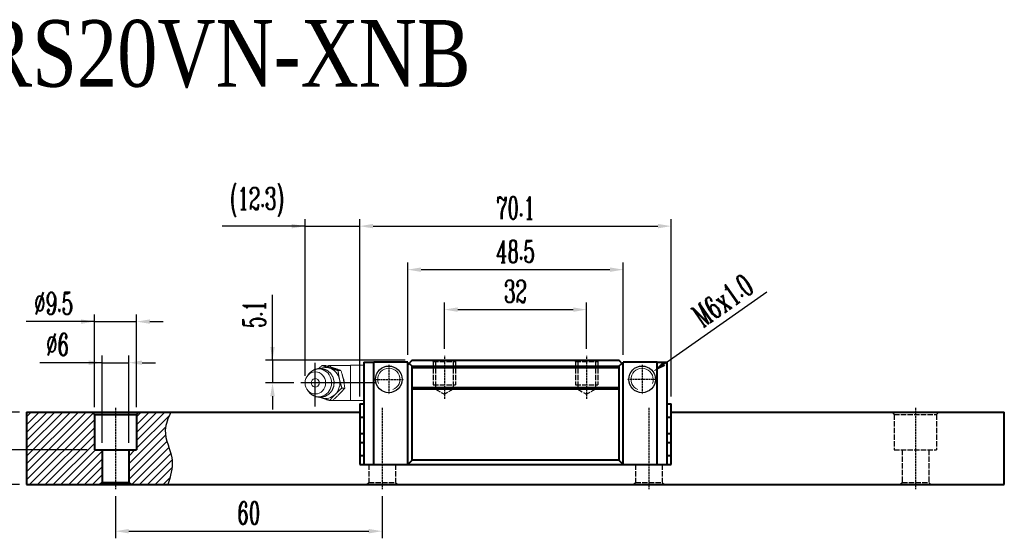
# Model space of a CAD drawing. Extents: x 57 to 390, y 117 to 234.
# Tile 2 of 2: x 168 to 390, y 117 to 234. Entities that reach past the tile are written whole.
import ezdxf

# ---------------------------------------------------------------- set-up
doc = ezdxf.new("R2010")
doc.units = 0
doc.header["$MEASUREMENT"] = 0
doc.header["$PDMODE"] = 2
doc.linetypes.add('ACAD_ISO02W100', pattern=[15, 12, -3])
doc.linetypes.add('CENTER', pattern=[0.95, 0.625, -0.125, 0.075, -0.125])
doc.layers.get('0').update_dxf_attribs({"linetype": 'CONTINUOUS'})
doc.layers.get('DEFPOINTS').update_dxf_attribs({"linetype": 'CONTINUOUS'})
for name, color, linetype, lineweight in [('AM_5', 3, 'CONTINUOUS', 15), ('CENTER', 1, 'CENTER', 25), ('DASH', 2, 'ACAD_ISO02W100', 25), ('DIM', 4, 'CONTINUOUS', 25), ('LINE', 7, 'CONTINUOUS', 40), ('TEXT', 3, 'CONTINUOUS', 25)]:
    doc.layers.add(name, color=color, linetype=linetype, lineweight=lineweight)
doc.layers.add('PV-CFD', color=7, linetype='CONTINUOUS')
doc.styles.get("Standard").update_dxf_attribs({"font": 'romanc.shx', "width": 0.6, "bigfont": 'chineset.shx'})
doc.styles.add('型式1', font='kaiu.ttf', dxfattribs={"width": 0.8})
doc.dimstyles.get("Standard").update_dxf_attribs({"dimscale": 3, "dimtxt": 1, "dimasz": 0.7, "dimexe": 0.3, "dimexo": 0.2, "dimgap": 0.3, "dimtad": 1, "dimdsep": 46, "dimtxsty": 'Standard', "dimcen": 0, "dimclrd": 256, "dimclre": 256, "dimclrt": 256, "dimadec": 0, "dimazin": 0, "dimtfac": 1, "dimtofl": 0, "dimtmove": 0, "dimatfit": 3, "dimfxl": 1, "dimtolj": 1, "dimtzin": 0, "dimlwd": -1, "dimlwe": -1, "dimarcsym": 0})
doc.dimstyles.new('STANDARD$0', dxfattribs={"dimscale": 3, "dimtxt": 1, "dimasz": 0.7, "dimexe": 0.3, "dimexo": 0.2, "dimgap": 0.3, "dimtad": 1, "dimdsep": 46, "dimtxsty": 'Standard', "dimcen": 0, "dimclrd": 256, "dimclre": 256, "dimclrt": 256, "dimadec": 0, "dimazin": 0, "dimtfac": 1, "dimtofl": 0, "dimtmove": 0, "dimatfit": 3, "dimfxl": 1, "dimtolj": 1, "dimtzin": 0, "dimlwd": -1, "dimlwe": -1, "dimarcsym": 0})

# ---------------------------------------------------------------- blocks, each defined once
blk = doc.blocks.new('*D30')
at = {"layer": 'DEFPOINTS', "color": 0, "transparency": 16777216}
for p in [(189.87, 128.57), (249.87, 128.57), (249.87, 119.07)]:
    blk.add_point(p, dxfattribs=at)
at = {"layer": 'DIM', "transparency": 16777216}
for p, q in [((189.87, 126.97), (189.87, 117.47)), ((249.87, 126.97), (249.87, 117.47)), ((192.87, 119.07), (246.87, 119.07))]:
    blk.add_line(p, q, dxfattribs=at)
for points in [[(192.87, 119.57), (192.87, 118.57), (189.87, 119.07)], [(246.87, 118.57), (246.87, 119.57), (249.87, 119.07)]]:
    blk.add_solid(points, dxfattribs=at)
at = {"layer": 'DIM', "transparency": 16777216, "insert": (219.87, 123.17), "char_height": 5, "attachment_point": 5}
blk.add_mtext('\\A1;60', dxfattribs=at)
blk = doc.blocks.new('*D31')
at = {"layer": 'DEFPOINTS', "color": 0, "transparency": 16777216}
for p in [(192.87, 157.02), (186.87, 137.37), (192.87, 137.37)]:
    blk.add_point(p, dxfattribs=at)
at = {"layer": 'DIM', "transparency": 16777216}
for p, q in [((186.87, 138.97), (186.87, 158.62)), ((192.87, 138.97), (192.87, 158.62)), ((186.87, 157.02), (172.82, 157.02)), ((183.87, 157.02), (180.87, 157.02)), ((186.87, 157.02), (192.87, 157.02)), ((195.87, 157.02), (198.87, 157.02))]:
    blk.add_line(p, q, dxfattribs=at)
for points in [[(183.87, 156.52), (183.87, 157.52), (186.87, 157.02)], [(195.87, 157.52), (195.87, 156.52), (192.87, 157.02)]]:
    blk.add_solid(points, dxfattribs=at)
at = {"layer": 'DIM', "transparency": 16777216, "insert": (176.84, 161.12), "char_height": 5, "attachment_point": 5}
blk.add_mtext('\\A1;%%c6', dxfattribs=at)
blk = doc.blocks.new('*D32')
at = {"layer": 'DEFPOINTS', "color": 0, "transparency": 16777216}
for p in [(194.62, 166.27), (185.12, 145.37), (194.62, 145.37)]:
    blk.add_point(p, dxfattribs=at)
at = {"layer": 'DIM', "transparency": 16777216}
for p, q in [((185.12, 166.27), (169.78, 166.27)), ((182.12, 166.27), (179.12, 166.27)), ((185.12, 146.97), (185.12, 167.87)), ((185.12, 166.27), (194.62, 166.27)), ((194.62, 146.97), (194.62, 167.87)), ((197.62, 166.27), (200.62, 166.27))]:
    blk.add_line(p, q, dxfattribs=at)
for points in [[(182.12, 165.77), (182.12, 166.77), (185.12, 166.27)], [(197.62, 166.77), (197.62, 165.77), (194.62, 166.27)]]:
    blk.add_solid(points, dxfattribs=at)
at = {"layer": 'DIM', "transparency": 16777216, "insert": (175.95, 170.37), "char_height": 5, "attachment_point": 5}
blk.add_mtext('\\A1;%%c9.5', dxfattribs=at)
blk = doc.blocks.new('*D33')
at = {"layer": 'DEFPOINTS', "color": 0, "transparency": 16777216}
for p in [(150.48, 145.87), (169.87, 145.87), (169.87, 129.57)]:
    blk.add_point(p, dxfattribs=at)
at = {"layer": 'DIM', "transparency": 16777216}
for p, q in [((168.27, 145.87), (148.88, 145.87)), ((150.48, 132.57), (150.48, 142.87)), ((168.27, 129.57), (148.88, 129.57))]:
    blk.add_line(p, q, dxfattribs=at)
for points in [[(150.98, 142.87), (149.98, 142.87), (150.48, 145.87)], [(149.98, 132.57), (150.98, 132.57), (150.48, 129.57)]]:
    blk.add_solid(points, dxfattribs=at)
at = {"layer": 'DIM', "transparency": 16777216, "insert": (146.38, 137.72), "char_height": 5, "attachment_point": 5, "rotation": 90}
blk.add_mtext('\\A1;16.3', dxfattribs=at)
blk = doc.blocks.new('*D34')
at = {"layer": 'DEFPOINTS', "color": 0, "transparency": 16777216}
for p in [(162.47, 145.87), (169.87, 145.87), (185.12, 137.37)]:
    blk.add_point(p, dxfattribs=at)
at = {"layer": 'DIM', "transparency": 16777216}
for p, q in [((162.47, 148.87), (162.47, 161.35)), ((168.27, 145.87), (160.87, 145.87)), ((162.47, 137.37), (162.47, 145.87)), ((183.52, 137.37), (160.87, 137.37)), ((162.47, 134.37), (162.47, 131.37))]:
    blk.add_line(p, q, dxfattribs=at)
for points in [[(161.97, 148.87), (162.97, 148.87), (162.47, 145.87)], [(162.97, 134.37), (161.97, 134.37), (162.47, 137.37)]]:
    blk.add_solid(points, dxfattribs=at)
at = {"layer": 'DIM', "transparency": 16777216, "insert": (158.37, 156.61), "char_height": 5, "attachment_point": 5, "rotation": 90}
blk.add_mtext('\\A1;8.5', dxfattribs=at)
blk = doc.blocks.new('*D41')
at = {"layer": 'DEFPOINTS', "color": 0, "transparency": 16777216}
for p in [(304.12, 177.97), (255.62, 157.17), (304.12, 157.17)]:
    blk.add_point(p, dxfattribs=at)
at = {"layer": 'DIM', "transparency": 16777216}
for p, q in [((255.62, 158.77), (255.62, 179.57)), ((304.12, 158.77), (304.12, 179.57)), ((258.62, 177.97), (301.12, 177.97))]:
    blk.add_line(p, q, dxfattribs=at)
for points in [[(258.62, 178.47), (258.62, 177.47), (255.62, 177.97)], [(301.12, 177.47), (301.12, 178.47), (304.12, 177.97)]]:
    blk.add_solid(points, dxfattribs=at)
at = {"layer": 'DIM', "transparency": 16777216, "insert": (279.87, 182.07), "char_height": 5, "attachment_point": 5}
blk.add_mtext('\\A1;48.5', dxfattribs=at)
blk = doc.blocks.new('*D42')
at = {"layer": 'DEFPOINTS', "color": 0, "transparency": 16777216}
for p in [(314.92, 187.77), (244.82, 147.77), (314.92, 147.77)]:
    blk.add_point(p, dxfattribs=at)
at = {"layer": 'DIM', "transparency": 16777216}
for p, q in [((244.82, 149.37), (244.82, 189.37)), ((314.92, 149.37), (314.92, 189.37)), ((247.82, 187.77), (311.92, 187.77))]:
    blk.add_line(p, q, dxfattribs=at)
for points in [[(247.82, 188.27), (247.82, 187.27), (244.82, 187.77)], [(311.92, 187.27), (311.92, 188.27), (314.92, 187.77)]]:
    blk.add_solid(points, dxfattribs=at)
at = {"layer": 'DIM', "transparency": 16777216, "insert": (279.87, 191.87), "char_height": 5, "attachment_point": 5}
blk.add_mtext('\\A1;70.1', dxfattribs=at)
blk = doc.blocks.new('*D43')
at = {"layer": 'DEFPOINTS', "color": 0, "transparency": 16777216}
for p in [(244.82, 187.77), (232.52, 152.47), (244.82, 147.77)]:
    blk.add_point(p, dxfattribs=at)
at = {"layer": 'DIM', "transparency": 16777216}
for p, q in [((232.52, 154.07), (232.52, 189.37)), ((232.52, 187.77), (213.88, 187.77)), ((229.52, 187.77), (226.52, 187.77)), ((232.52, 187.77), (244.82, 187.77))]:
    blk.add_line(p, q, dxfattribs=at)
for points in [[(229.52, 187.27), (229.52, 188.27), (232.52, 187.77)], [(247.82, 188.27), (247.82, 187.27), (244.82, 187.77)]]:
    blk.add_solid(points, dxfattribs=at)
at = {"layer": 'DIM', "transparency": 16777216, "insert": (221.7, 193.17), "char_height": 5, "attachment_point": 5}
blk.add_mtext('\\A1;(12.3)', dxfattribs=at)
blk = doc.blocks.new('*D44')
at = {"layer": 'DEFPOINTS', "color": 0, "transparency": 16777216}
for p in [(256.62, 157.57), (225.21, 152.47), (231.6, 152.47)]:
    blk.add_point(p, dxfattribs=at)
at = {"layer": 'DIM', "transparency": 16777216}
for p, q in [((225.21, 157.57), (225.21, 172.33)), ((225.21, 160.57), (225.21, 163.57)), ((255.02, 157.57), (223.61, 157.57)), ((225.21, 157.57), (225.21, 152.47)), ((230, 152.47), (223.61, 152.47)), ((225.21, 149.47), (225.21, 146.47))]:
    blk.add_line(p, q, dxfattribs=at)
for points in [[(224.71, 160.57), (225.71, 160.57), (225.21, 157.57)], [(225.71, 149.47), (224.71, 149.47), (225.21, 152.47)]]:
    blk.add_solid(points, dxfattribs=at)
at = {"layer": 'DIM', "transparency": 16777216, "insert": (221.11, 167.95), "char_height": 5, "attachment_point": 5, "rotation": 90}
blk.add_mtext('\\A1;5.1', dxfattribs=at)
blk = doc.blocks.new('*D45')
at = {"layer": 'DEFPOINTS', "color": 0, "transparency": 16777216}
for p in [(295.87, 168.97), (263.87, 158.57), (295.87, 158.57)]:
    blk.add_point(p, dxfattribs=at)
at = {"layer": 'DIM', "transparency": 16777216}
for p, q in [((263.87, 160.17), (263.87, 170.57)), ((266.87, 168.97), (292.87, 168.97)), ((295.87, 160.17), (295.87, 170.57))]:
    blk.add_line(p, q, dxfattribs=at)
for points in [[(266.87, 169.47), (266.87, 168.47), (263.87, 168.97)], [(292.87, 168.47), (292.87, 169.47), (295.87, 168.97)]]:
    blk.add_solid(points, dxfattribs=at)
at = {"layer": 'DIM', "transparency": 16777216, "insert": (279.87, 173.07), "char_height": 5, "attachment_point": 5}
blk.add_mtext('\\A1;32', dxfattribs=at)
blk = doc.blocks.new('*D46')
at = {"layer": 'DEFPOINTS', "color": 0, "transparency": 16777216}
for p in [(310.83, 154.99), (305.92, 151.54)]:
    blk.add_point(p, dxfattribs=at)
at = {"layer": 'DIM', "transparency": 16777216}
blk.add_line((313.28, 156.71), (336.47, 172.98), dxfattribs=at)
blk.add_solid([(313, 157.12), (313.57, 156.3), (310.83, 154.99)], dxfattribs=at)
at = {"layer": 'DIM', "transparency": 16777216, "insert": (326.54, 171.03), "char_height": 5, "attachment_point": 5, "rotation": 35.0585}
blk.add_mtext('\\A1;M6x1.0', dxfattribs=at)

msp = doc.modelspace()

# ---------------------------------------------------------------- hatches: boundary and pattern name
at = {"layer": 'DIM'}
h = msp.add_hatch(dxfattribs=at)
h.set_pattern_fill('ANSI31', color=6, scale=10, style=0)
h.set_pattern_definition([(45, (-738.165, -423.8127), (-0.8838835, 0.8838835), [])])
h.paths.add_polyline_path([(186.873, 130.067), (186.873, 137.367), (185.123, 137.367), (185.123, 145.367), (184.623, 145.867), (169.873, 145.867), (169.873, 129.567), (186.373, 129.567)])
edge = h.paths.add_edge_path()
edge.add_spline(control_points=[(201.661, 129.567), (202.235, 131.423), (203.507, 135.544), (200.11, 141.014), (201.732, 144.529), (202.35, 145.867)], knot_values=[0, 0, 0, 0, 5.6400158, 12.5260727, 16.7581225, 16.7581225, 16.7581225, 16.7581225], degree=3, periodic=0)
edge.add_line((202.35, 145.867), (195.122, 145.867))
edge.add_line((195.122, 145.867), (194.623, 145.367))
edge.add_line((194.623, 145.367), (194.623, 137.367))
edge.add_line((194.623, 137.367), (192.873, 137.367))
edge.add_line((192.873, 137.367), (192.873, 130.067))
edge.add_line((192.873, 130.067), (193.373, 129.567))
edge.add_line((193.373, 129.567), (201.661, 129.567))

# ---------------------------------------------------------------- linework, layer by layer
for centre in [(251.373, 153.267), (308.373, 153.267)]:
    msp.add_circle(centre, 3)
at = {"layer": 'AM_5'}
for centre, start, end in [((251.373, 153.267), 292.03636, 202.03636), ((308.373, 153.267), 337.96364, 247.96364)]:
    msp.add_arc(centre, 2.5, start, end, dxfattribs=at)
at = {"layer": 'CENTER', "ltscale": 0.1}
for p, q in [((263.873, 158.567), (263.873, 148.913)), ((295.873, 158.567), (295.873, 148.913)), ((251.373, 156.567), (251.373, 149.967)), ((308.373, 156.567), (308.373, 149.967)), ((248.073, 153.267), (254.673, 153.267)), ((311.673, 153.267), (305.073, 153.267)), ((189.873, 146.867), (189.873, 128.567)), ((249.873, 146.867), (249.873, 128.567)), ((309.873, 146.867), (309.873, 128.567)), ((369.873, 146.867), (369.873, 128.567))]:
    msp.add_line(p, q, dxfattribs=at)
at = {"layer": 'CENTER'}
for p, q in [((234.833, 147.182), (234.833, 156.953)), ((248.362, 152.471), (231.6, 152.471))]:
    msp.add_line(p, q, dxfattribs=at)
at = {"layer": 'DASH', "ltscale": 0.1}
for p, q in [((261.073, 157.567), (261.373, 157.267)), ((266.673, 157.567), (266.373, 157.267)), ((293.073, 157.567), (293.373, 157.267)), ((298.673, 157.567), (298.373, 157.267)), ((261.373, 157.267), (261.373, 152.067)), ((261.373, 157.267), (266.373, 157.267)), ((261.873, 157.267), (261.873, 151.067)), ((265.873, 157.267), (265.873, 151.067)), ((266.373, 157.267), (266.373, 152.067)), ((293.373, 157.267), (293.373, 152.067)), ((293.373, 157.267), (298.373, 157.267)), ((293.873, 157.267), (293.873, 151.067)), ((297.873, 157.267), (297.873, 151.067)), ((298.373, 157.267), (298.373, 152.067)), ((261.373, 152.067), (266.373, 152.067)), ((261.873, 151.067), (265.873, 151.067)), ((261.873, 151.067), (263.873, 149.913)), ((265.873, 151.067), (263.873, 149.913)), ((293.373, 152.067), (298.373, 152.067)), ((293.873, 151.067), (297.873, 151.067)), ((293.873, 151.067), (295.873, 149.913)), ((297.873, 151.067), (295.873, 149.913)), ((364.623, 145.867), (365.123, 145.367)), ((365.123, 145.367), (365.123, 137.367)), ((365.123, 145.367), (374.623, 145.367)), ((374.623, 145.367), (375.122, 145.867)), ((374.623, 145.367), (374.623, 137.367)), ((365.123, 137.367), (374.623, 137.367)), ((366.873, 137.367), (366.873, 130.067)), ((372.873, 137.367), (372.873, 130.067)), ((246.873, 134.067), (246.873, 130.067)), ((252.873, 134.067), (252.873, 130.067)), ((306.873, 134.067), (306.873, 130.067)), ((312.873, 134.067), (312.873, 130.067)), ((246.373, 129.567), (246.873, 130.067)), ((246.873, 130.067), (252.873, 130.067)), ((252.873, 130.067), (253.373, 129.567)), ((306.373, 129.567), (306.873, 130.067)), ((306.873, 130.067), (312.873, 130.067)), ((312.873, 130.067), (313.373, 129.567)), ((366.373, 129.567), (366.873, 130.067)), ((366.873, 130.067), (372.873, 130.067)), ((372.873, 130.067), (373.373, 129.567))]:
    msp.add_line(p, q, dxfattribs=at)
at = {"layer": 'LINE'}
for p, q in [((256.623, 157.567), (255.623, 156.567)), ((256.623, 157.567), (303.123, 157.567)), ((304.123, 156.567), (303.123, 157.567)), ((245.723, 157.171), (245.723, 134.071)), ((245.723, 157.171), (248.023, 157.171)), ((248.023, 134.067), (248.023, 157.171)), ((255.623, 157.167), (248.023, 157.167)), ((255.623, 134.067), (255.623, 157.167)), ((255.923, 156.867), (256.623, 156.267)), ((256.623, 156.267), (303.123, 156.267)), ((256.623, 135.067), (256.623, 156.267)), ((256.623, 155.967), (303.123, 155.967)), ((303.123, 156.267), (303.823, 156.867)), ((303.123, 156.267), (303.123, 135.067)), ((311.723, 157.167), (304.123, 157.167)), ((304.123, 134.067), (304.123, 157.167)), ((311.723, 157.171), (314.023, 157.171)), ((311.723, 134.067), (311.723, 157.171)), ((314.023, 134.071), (314.023, 157.171)), ((303.123, 151.367), (256.623, 151.367)), ((256.623, 151.167), (303.123, 151.167)), ((244.823, 147.767), (244.823, 134.071)), ((244.823, 147.767), (245.723, 147.767)), ((314.023, 147.767), (314.923, 147.767)), ((314.923, 134.071), (314.923, 147.767)), ((169.873, 145.867), (169.873, 129.567)), ((169.873, 145.867), (244.823, 145.867)), ((244.823, 144.726), (245.723, 144.726)), ((314.023, 144.726), (314.923, 144.726)), ((314.923, 145.867), (389.873, 145.867)), ((389.873, 129.567), (389.873, 145.867)), ((244.823, 141.08), (245.723, 141.08)), ((314.023, 141.08), (314.923, 141.08)), ((244.823, 139.08), (245.723, 139.08)), ((314.023, 139.08), (314.923, 139.08)), ((244.823, 136.154), (245.723, 136.154)), ((314.023, 136.154), (314.923, 136.154)), ((244.823, 134.071), (248.023, 134.071)), ((248.023, 134.067), (255.623, 134.067)), ((255.623, 134.067), (256.623, 135.067)), ((255.623, 134.067), (304.123, 134.067)), ((303.123, 135.067), (256.623, 135.067)), ((304.123, 134.067), (303.123, 135.067)), ((304.123, 134.067), (311.723, 134.067)), ((311.723, 134.071), (314.923, 134.071)), ((169.873, 129.567), (389.873, 129.567))]:
    msp.add_line(p, q, dxfattribs=at)
at = {"layer": 'LINE', "ltscale": 0.1}
for p, q in [((184.623, 145.867), (185.123, 145.367)), ((185.123, 145.367), (185.123, 137.367)), ((185.123, 145.367), (194.623, 145.367)), ((194.623, 145.367), (195.122, 145.867)), ((194.623, 145.367), (194.623, 137.367)), ((185.123, 137.367), (194.623, 137.367)), ((186.873, 137.367), (186.873, 130.067)), ((192.873, 137.367), (192.873, 130.067)), ((186.373, 129.567), (186.873, 130.067)), ((186.873, 130.067), (192.873, 130.067)), ((192.873, 130.067), (193.373, 129.567))]:
    msp.add_line(p, q, dxfattribs=at)
at = {"layer": 'PV-CFD', "lineweight": 0}
for p, q in [((237.03, 156.402), (236.379, 156.402)), ((238.223, 156.044), (238.223, 156.421)), ((242.723, 156.421), (238.223, 156.421)), ((240.608, 155.247), (239.957, 155.247)), ((242.723, 156.471), (242.723, 152.471)), ((245.723, 156.471), (242.723, 156.471)), ((233.069, 154.084), (233.388, 154.493)), ((233.069, 150.857), (233.388, 150.448)), ((241.473, 151.316), (240.823, 151.316)), ((242.723, 152.471), (242.723, 148.471)), ((246.223, 152.471), (242.723, 152.471)), ((238.76, 148.539), (238.109, 148.539)), ((238.223, 148.521), (238.223, 148.539)), ((242.723, 148.521), (238.223, 148.521)), ((245.723, 148.471), (242.723, 148.471))]:
    msp.add_line(p, q, dxfattribs=at)
for centre, radius, start, end in [((238.223, 154.421), 2, 90, 112.1639), ((234.948, 152.471), 1, 141.62254, 218.37746), ((238.223, 150.521), 2, 238.69451, 270)]:
    msp.add_arc(centre, radius, start, end, dxfattribs=at)
for centre, major_axis, start_param, end_param in [((235.599, 152.471), (0, -3.133), 5.4140965, 10.2938668), ((237.13, 152.471), (0, -3.5), 2.8518126, 3.522033), ((237.13, 152.471), (0, -3.5), 1.804615, 2.8518126), ((234.833, 152.471), (0, -0.954), 5.4210484, 10.2869149), ((237.13, 152.471), (0, -3.5), 0.7574175, 1.804615), ((237.13, 152.471), (0, -3.5), 5.902745, 5.9934052), ((237.13, 152.471), (0, -3.5), 5.9934052, 7.0406028)]:
    msp.add_ellipse(centre, major_axis=major_axis, ratio=0.9238795, start_param=start_param, end_param=end_param, dxfattribs=at)
msp.add_ellipse((234.833, 152.471), major_axis=(0, -2.5), ratio=0.9238795, dxfattribs=at)
for points, degree, knots in [([(233.388, 150.448), (234.16, 149.738), (235.103, 149.321), (236.111, 149.229), (237.084, 149.456), (237.936, 149.975), (238.592, 150.737), (238.988, 151.68), (239.075, 152.719), (238.828, 153.746), (238.267, 154.642), (237.456, 155.304), (236.493, 155.662), (235.484, 155.694), (234.527, 155.411), (233.706, 154.844), (233.388, 154.493)], 1, [5.4140965, 5.4140965, 5.7392199, 6.0490681, 6.348377, 6.645228, 6.9480779, 7.2634281, 7.5936314, 7.9352561, 8.279632, 8.6164079, 8.9386371, 9.2460566, 9.5442648, 9.8416104, 10.1463565, 10.2938668, 10.2938668]), ([(240.982, 153.945), (241.083, 153.754), (241.171, 153.539), (241.31, 153.037), (241.347, 152.744), (241.347, 152.396), (241.344, 152.32), (241.339, 152.244)], 3, [2.43454571, 2.43454571, 2.43454571, 2.43454571, 2.50133461, 2.50133461, 2.58326736, 2.58326736, 2.60557697, 2.60557697, 2.60557697, 2.60557697])]:
    msp.add_open_spline(points, degree=degree, knots=knots, dxfattribs=at)
for points, weights in [([(235.617, 155.709), (235.967, 156.038), (236.379, 156.402)], [1.01894928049, 1.01824660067, 1]), ([(236.379, 156.402), (237.223, 156.093), (238.054, 155.825)], [1, 1.0379548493, 1]), ([(240.608, 155.247), (239.005, 155.825), (237.03, 156.402)], [1, 1.15470053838, 1]), ([(238.054, 155.825), (238.884, 155.557), (239.957, 155.247)], [1, 1.0379548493, 1]), ([(239.957, 155.247), (240.074, 154.194), (240.275, 153.282)], [1, 1.0379548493, 1]), ([(241.473, 151.316), (241.226, 153.282), (240.608, 155.247)], [1, 1.15470053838, 1]), ([(240.275, 153.282), (240.476, 152.369), (240.823, 151.316)], [1, 1.0379548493, 1]), ([(238.76, 148.539), (240.302, 149.928), (241.473, 151.316)], [1, 1.15470053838, 1]), ([(240.823, 151.316), (239.981, 150.572), (239.351, 149.928)], [1, 1.0379548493, 1]), ([(236.206, 149.117), (236.045, 149.169), (235.887, 149.221)], [1, 1.00713222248, 1.01158396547]), ([(238.109, 148.539), (237.036, 148.849), (236.206, 149.117)], [1, 1.0379548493, 1]), ([(239.351, 149.928), (238.722, 149.283), (238.109, 148.539)], [1, 1.0379548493, 1])]:
    msp.add_rational_spline(points, weights, degree=2, dxfattribs=at)
at = {"layer": 'TEXT'}
msp.add_spline([(202.35, 145.867), (201.059, 141.837), (202.608, 135.127), (201.661, 129.567)], degree=3, dxfattribs=at)

# ---------------------------------------------------------------- texts
at = {"layer": 'LINE', "color": 1, "insert": (208.365, 226.5), "char_height": 15, "width": 113.3141, "attachment_point": 5, "style": '型式1'}
msp.add_mtext('{\\fTimes New Roman|b0|i0|c0|p65;\\C7;CRS\\fTimes New Roman|b0|i0|c136|p65;20\\fTimes New Roman|b0|i0|c0|p65;V\\fTimes New Roman|b0|i0|c136|p65;N\\fTimes New Roman|b0|i0|c0|p65;-XNB}', dxfattribs=at)

# ---------------------------------------------------------------- dimensions: what is measured, and where the dimension line sits
at = {"layer": 'DIM'}
for base, p1, p2, text, override, picture, middle in [((244.823, 187.767), (232.524, 152.471), (244.823, 147.767), '(<>)', {"dimscale": 2, "dimtxt": 2.5, "dimasz": 1.5, "dimexe": 0.8, "dimexo": 0.8, "dimgap": 0.8, "dimtofl": 1, "dimfxl": 0.18}, '*D43', (221.701, 187.767)), ((194.623, 166.267), (185.123, 145.367), (194.623, 145.367), '%%c<>', {"dimscale": 2, "dimtxt": 2.5, "dimasz": 1.5, "dimexe": 0.8, "dimexo": 0.8, "dimgap": 0.8, "dimdec": 1, "dimtofl": 1, "dimfxl": 0.18}, '*D32', (175.951, 166.267)), ((192.873, 157.017), (186.873, 137.367), (192.873, 137.367), '%%c<>', {"dimscale": 2, "dimtxt": 2.5, "dimasz": 1.5, "dimexe": 0.8, "dimexo": 0.8, "dimgap": 0.8, "dimdec": 1, "dimtofl": 1, "dimfxl": 0.18}, '*D31', (176.844, 157.017))]:
    dim = msp.add_linear_dim(base=base, p1=p1, p2=p2, text=text, dimstyle='STANDARD$0', override=override, dxfattribs=at)
    dim.commit()
    dim.dimension.update_dxf_attribs({"geometry": picture, "text_midpoint": middle, "dimtype": 160})
for base, p1, p2, picture, middle in [((314.923, 187.767), (244.823, 147.767), (314.923, 147.767), '*D42', (279.873, 191.867)), ((304.123, 177.967), (255.623, 157.167), (304.123, 157.167), '*D41', (279.873, 182.067)), ((295.873, 168.967), (263.873, 158.567), (295.873, 158.567), '*D45', (279.873, 173.067)), ((249.873, 119.067), (189.873, 128.567), (249.873, 128.567), '*D30', (219.873, 123.167))]:
    dim = msp.add_linear_dim(base=base, p1=p1, p2=p2, dimstyle='STANDARD$0', override={"dimscale": 2, "dimtxt": 2.5, "dimasz": 1.5, "dimexe": 0.8, "dimexo": 0.8, "dimgap": 0.8, "dimtofl": 1, "dimfxl": 0.18}, dxfattribs=at)
    dim.commit()
    dim.dimension.update_dxf_attribs({"geometry": picture, "text_midpoint": middle})
dim = msp.add_diameter_dim_2p(p1=(305.917, 151.544), p2=(310.828, 154.99), dimstyle='Standard', override={"dimscale": 2, "dimtxt": 2.5, "dimasz": 1.5, "dimexe": 0.8, "dimexo": 0.8, "dimgap": 0.8, "dimpost": 'M<>x1.0', "dimfxl": 0.18}, dxfattribs=at)
dim.commit()
dim.dimension.update_dxf_attribs({"geometry": '*D46', "text_midpoint": (328.896, 167.669), "dimtype": 163})
dim = msp.add_linear_dim(base=(225.211, 152.471), p1=(256.623, 157.567), p2=(231.6, 152.471), angle=90, dimstyle='STANDARD$0', override={"dimscale": 2, "dimtxt": 2.5, "dimasz": 1.5, "dimexe": 0.8, "dimexo": 0.8, "dimgap": 0.8, "dimtofl": 1, "dimfxl": 0.18}, dxfattribs=at)
dim.commit()
dim.dimension.update_dxf_attribs({"geometry": '*D44', "text_midpoint": (225.211, 167.951), "dimtype": 160})
for base, p1, picture, middle in [((162.473, 145.867), (185.123, 137.367), '*D34', (158.373, 156.61)), ((150.481, 145.867), (169.873, 129.567), '*D33', (146.381, 137.717))]:
    dim = msp.add_linear_dim(base=base, p1=p1, p2=(169.873, 145.867), angle=90, dimstyle='STANDARD$0', override={"dimscale": 2, "dimtxt": 2.5, "dimasz": 1.5, "dimexe": 0.8, "dimexo": 0.8, "dimgap": 0.8, "dimtofl": 1, "dimfxl": 0.18}, dxfattribs=at)
    dim.commit()
    dim.dimension.update_dxf_attribs({"geometry": picture, "text_midpoint": middle})

doc.saveas('drawing.dxf')
